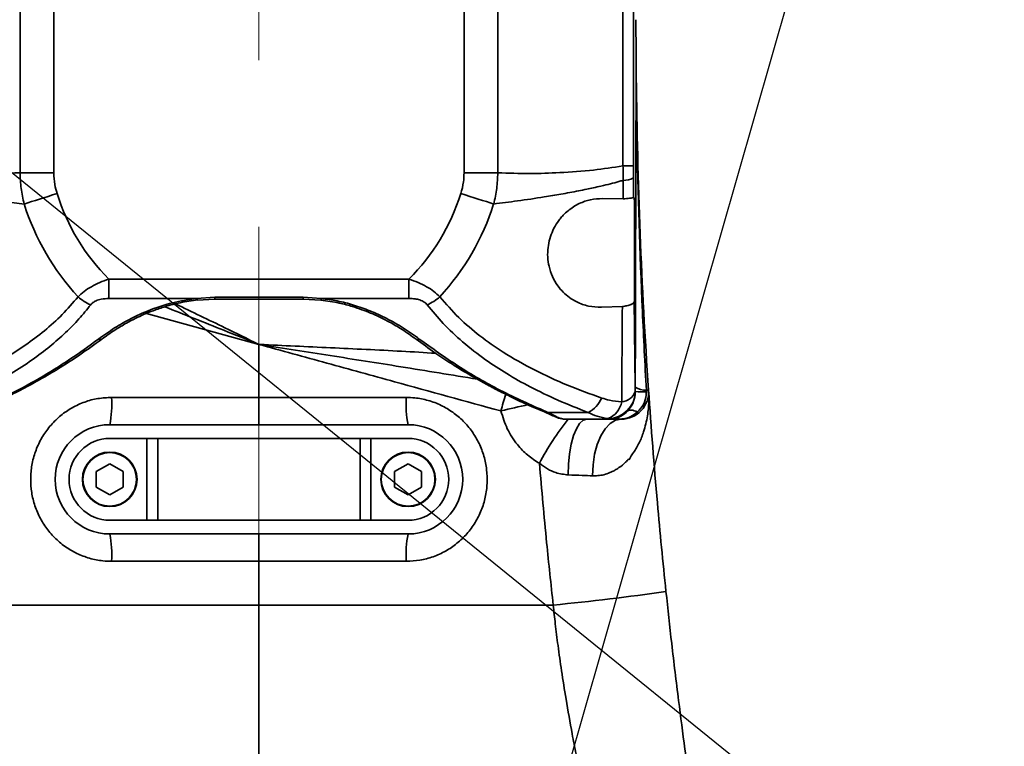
# Model space of a CAD drawing. Header units: millimetres. Extents: x 7702 to 16913, y -3294 to 4428.
# Tile 43 of 88: x 10463 to 10643, y 2278 to 2411. Entities that reach past the tile are written whole.
import ezdxf

# ---------------------------------------------------------------- set-up
doc = ezdxf.new("R2010")
doc.units = ezdxf.units.MM
doc.header["$LTSCALE"] = 6
doc.header["$PDSIZE"] = -1
doc.linetypes.add('CENTERX2', pattern=[20.32, 12.7, -2.54, 2.54, -2.54])
doc.layers.add('中心线', color=4, linetype='CENTERX2', lineweight=20)
doc.layers.add('虚拟位置', color=2, linetype='Continuous')
doc.dimstyles.new('ISO-25', dxfattribs={"dimtxt": 40, "dimasz": 30, "dimexe": 10, "dimexo": 0.625, "dimtad": 1, "dimtoh": 1, "dimdec": 1, "dimtxsty": 'Standard', "dimcen": 2.5, "dimclrd": 1, "dimclre": 1, "dimclrt": 4, "dimadec": 0, "dimazin": 0, "dimtfac": 1, "dimtdec": 1, "dimtmove": 0, "dimatfit": 3, "dimfxl": 1, "dimarcsym": 0})

# ---------------------------------------------------------------- blocks, each defined once
blk = doc.blocks.new('*D19')
at = {"layer": 'Defpoints', "color": 0, "linetype": 'ByBlock', "transparency": 16777216}
for p in [(10507.09, 2890.52), (10071.17, 2699.2), (10417.95, 2508.34), (10507.09, 2076.65), (10507.09, 1976.65)]:
    blk.add_point(p, dxfattribs=at)
at = {"layer": '中心线', "color": 1, "linetype": 'ByBlock', "lineweight": -2, "transparency": 16777216}
blk.add_arc((10507.09, 2076.65), 440.8, 93.9002, 121.0998, dxfattribs=at)
at = {"layer": '中心线', "color": 1, "linetype": 'ByBlock', "transparency": 16777216}
for points in [[(10476.94, 2521.43), (10477.28, 2511.43), (10507.09, 2517.45)], [(10282.13, 2449.9), (10276.68, 2458.28), (10254.26, 2437.73)]]:
    blk.add_solid(points, dxfattribs=at)
at = {"layer": '中心线', "color": 4, "linetype": 'ByBlock', "transparency": 16777216, "insert": (10368.34, 2516.72), "char_height": 40, "attachment_point": 5, "rotation": 17.5}
blk.add_mtext('{\\C3;35°}', dxfattribs=at)
blk = doc.blocks.new('*D20')
at = {"layer": 'Defpoints', "color": 0, "linetype": 'ByBlock', "transparency": 16777216}
for p in [(10507.09, 2890.52), (10860.79, 2339.97), (11255.54, 2208.62), (10507.09, 2076.65), (10507.09, 1976.65)]:
    blk.add_point(p, dxfattribs=at)
at = {"layer": '中心线', "color": 1, "linetype": 'ByBlock', "lineweight": -2, "transparency": 16777216}
blk.add_arc((10507.09, 2076.65), 440.95, 13.8989, 86.1011, dxfattribs=at)
at = {"layer": '中心线', "color": 1, "linetype": 'ByBlock', "transparency": 16777216}
for points in [[(10536.9, 2511.58), (10537.24, 2521.58), (10507.09, 2517.6)], [(10940.02, 2183.6), (10930.24, 2181.53), (10941.34, 2153.22)]]:
    blk.add_solid(points, dxfattribs=at)
at = {"layer": '中心线', "color": 4, "linetype": 'ByBlock', "transparency": 16777216, "insert": (10803.79, 2430.24), "char_height": 40, "attachment_point": 5, "rotation": 320}
blk.add_mtext('{\\C3;80°}', dxfattribs=at)
blk = doc.blocks.new('*D24')
at = {"layer": 'Defpoints', "color": 0, "linetype": 'ByBlock', "transparency": 16777216}
for p in [(10507.09, 2890.52), (10716.59, 2807.2), (10619.11, 2671.33), (10507.09, 2076.65), (10507.09, 1976.65)]:
    blk.add_point(p, dxfattribs=at)
at = {"layer": '中心线', "color": 1, "linetype": 'ByBlock', "lineweight": -2, "transparency": 16777216}
blk.add_arc((10507.09, 2076.65), 605.14, 76.83925, 87.15925, dxfattribs=at)
at = {"layer": '中心线', "color": 1, "linetype": 'ByBlock', "transparency": 16777216}
for points in [[(10536.96, 2676.05), (10537.21, 2686.04), (10507.09, 2681.79)], [(10646.13, 2670.73), (10643.61, 2661.05), (10673.91, 2658.34)]]:
    blk.add_solid(points, dxfattribs=at)
at = {"layer": '中心线', "color": 4, "linetype": 'ByBlock', "transparency": 16777216, "insert": (10594.19, 2696.32), "char_height": 40, "attachment_point": 5, "rotation": 351.9993}
blk.add_mtext('{\\C3;16°}', dxfattribs=at)
blk = doc.blocks.new('*D25')
at = {"layer": 'Defpoints', "color": 0, "transparency": 16777216}
for p in [(10757.15, 2948.88), (10071.17, 2699.2), (10071.17, 2699.2), (10213.51, 2649.26), (10638.49, 2239.8)]:
    blk.add_point(p, dxfattribs=at)
at = {"layer": '中心线', "color": 1, "lineweight": -2, "transparency": 16777216}
blk.add_arc((10071.17, 2699.2), 150.84, 332.4139, 8.5861, dxfattribs=at)
at = {"layer": '中心线', "color": 1, "transparency": 16777216}
for points in [[(10215.48, 2720.49), (10225.17, 2722.96), (10212.92, 2750.79)], [(10209.05, 2626.61), (10200.69, 2632.09), (10188.4, 2604.27)]]:
    blk.add_solid(points, dxfattribs=at)
at = {"layer": '中心线', "color": 4, "transparency": 16777216, "insert": (10199.61, 2677.71), "char_height": 40, "attachment_point": 5, "rotation": 80.5}
blk.add_mtext('{\\C3;59°}', dxfattribs=at)
blk = doc.blocks.new('*D26')
at = {"layer": 'Defpoints', "color": 0, "transparency": 16777216}
for p in [(10716.59, 2807.2), (10716.59, 2807.2), (10667.52, 2546.67), (10507.09, 2076.65), (10716.58, 2077.2)]:
    blk.add_point(p, dxfattribs=at)
at = {"layer": '中心线', "color": 1, "lineweight": -2, "transparency": 16777216}
for start, end in [(241.0247, 247.5116), (253.9985, 269.9985), (276.4854, 282.9724)]:
    blk.add_arc((10716.59, 2807.2), 265.12, start, end, dxfattribs=at)
at = {"layer": '中心线', "color": 1, "transparency": 16777216}
for points in [[(10616.84, 2566.97), (10613.54, 2557.52), (10643.51, 2552.36)], [(10746.82, 2538.79), (10746.26, 2548.77), (10716.59, 2542.08)]]:
    blk.add_solid(points, dxfattribs=at)
at = {"layer": '中心线', "color": 4, "transparency": 16777216, "insert": (10682.56, 2565.09), "char_height": 40, "attachment_point": 5, "rotation": 351.9985}
blk.add_mtext('{\\C3;16°}', dxfattribs=at)

msp = doc.modelspace()

# ---------------------------------------------------------------- linework, layer by layer
at = {"color": 7, "linetype": 'Continuous', "lineweight": 35, "ltscale": 2}
for p, q in [((10463.37, 2464.55), (10463.37, 2382.74)), ((10469.55, 2464.55), (10469.55, 2382.74)), ((10544.63, 2382.74), (10544.63, 2464.55)), ((10550.81, 2382.74), (10550.81, 2464.55)), ((10573.71, 2463.29), (10573.71, 2384)), ((10575.62, 2463.29), (10575.62, 2384)), ((10575.62, 2384), (10573.71, 2384)), ((10469.55, 2382.74), (10463.37, 2382.74)), ((10544.63, 2382.74), (10550.81, 2382.74)), ((10569.95, 2378.04), (10573.73, 2377.98)), ((10575.63, 2378.29), (10575.76, 2378.16)), ((10575.83, 2374.66), (10575.83, 2359.2)), ((10534.55, 2363.3), (10479.63, 2363.3)), ((10479.63, 2359.75), (10479.63, 2363.3)), ((10534.55, 2359.75), (10534.55, 2363.3)), ((10495.68, 2359.75), (10479.63, 2359.75)), ((10495.68, 2359.75), (10499, 2359.99)), ((10495.78, 2359.47), (10499, 2359.65)), ((10499, 2359.99), (10515.18, 2359.99)), ((10499, 2359.65), (10515.18, 2359.65)), ((10515.16, 2359.65), (10518.4, 2359.47)), ((10515.18, 2359.99), (10518.5, 2359.75)), ((10534.55, 2359.75), (10518.5, 2359.75)), ((10575.83, 2359.2), (10575.77, 2359.14)), ((10573.6, 2358.27), (10569.77, 2358.15)), ((10507.09, 2351.34), (10507.09, 2341.65)), ((10575.96, 2342.71), (10575.96, 2343.5)), ((10577.99, 2342.96), (10577.99, 2342.67)), ((10507.09, 2336.65), (10507.09, 2341.65)), ((10559.22, 2339.04), (10559.59, 2338.88)), ((10559.98, 2338.88), (10567.35, 2338.88)), ((10562.85, 2337.65), (10570.99, 2337.65)), ((10562.85, 2337.65), (10563.04, 2337.65)), ((10563.04, 2337.65), (10563.09, 2337.65)), ((10563.09, 2337.65), (10563.7, 2337.65)), ((10570.99, 2337.66), (10570.99, 2337.65)), ((10570.99, 2337.65), (10571.09, 2337.65)), ((10571.09, 2337.65), (10571.14, 2337.65)), ((10573.4, 2337.65), (10571.14, 2337.65)), ((10573.4, 2337.68), (10573.4, 2337.65)), ((10534.39, 2336.65), (10479.79, 2336.65)), ((10486.59, 2334.15), (10479.84, 2334.15)), ((10486.59, 2319.15), (10486.59, 2334.15)), ((10486.59, 2334.15), (10488.59, 2334.15)), ((10488.59, 2319.15), (10488.59, 2334.15)), ((10525.59, 2334.15), (10488.59, 2334.15)), ((10525.59, 2319.15), (10525.59, 2334.15)), ((10525.59, 2334.15), (10527.59, 2334.15)), ((10527.59, 2334.15), (10527.59, 2319.15)), ((10534.34, 2334.15), (10527.59, 2334.15)), ((10479.79, 2329.51), (10477.31, 2328.08)), ((10477.31, 2328.08), (10477.31, 2325.22)), ((10482.27, 2328.08), (10479.79, 2329.51)), ((10482.27, 2325.22), (10482.27, 2328.08)), ((10534.39, 2329.51), (10531.91, 2328.08)), ((10531.91, 2328.08), (10531.91, 2325.22)), ((10536.87, 2328.08), (10534.39, 2329.51)), ((10536.87, 2325.22), (10536.87, 2328.08)), ((10477.31, 2325.22), (10479.79, 2323.79)), ((10479.79, 2323.79), (10482.27, 2325.22)), ((10531.91, 2325.22), (10534.39, 2323.79)), ((10534.39, 2323.79), (10536.87, 2325.22)), ((10486.59, 2319.15), (10479.84, 2319.15)), ((10488.59, 2319.15), (10486.59, 2319.15)), ((10525.59, 2319.15), (10488.59, 2319.15)), ((10527.59, 2319.15), (10525.59, 2319.15)), ((10534.34, 2319.15), (10527.59, 2319.15)), ((10479.79, 2316.65), (10534.39, 2316.65)), ((10507.09, 2311.65), (10507.09, 2316.65)), ((10507.09, 2311.65), (10507.09, 2303.65))]:
    msp.add_line(p, q, dxfattribs=at)
at = {"color": 8, "linetype": 'Continuous', "lineweight": 35, "ltscale": 2}
for p, q in [((10499, 2359.99), (10499, 2359.65)), ((10515.18, 2359.99), (10515.18, 2359.65)), ((10486.49, 2357.01), (10507.09, 2351.34)), ((10570.96, 2337.77), (10570.99, 2337.66))]:
    msp.add_line(p, q, dxfattribs=at)
at = {"color": 7, "linetype": 'Continuous', "lineweight": 35, "ltscale": 2, "flags": 128}
for points in [[(10470.14, 2378.95), (10469.33, 2378.69), (10468.52, 2378.43), (10467.73, 2378.18), (10466.95, 2377.94), (10466.2, 2377.7), (10465.47, 2377.47), (10464.78, 2377.25), (10464.13, 2377.04)], [(10544.04, 2378.95), (10544.85, 2378.69), (10545.66, 2378.43), (10546.45, 2378.18), (10547.23, 2377.94), (10547.98, 2377.7), (10548.71, 2377.47), (10549.4, 2377.25), (10550.05, 2377.04)], [(10577.99, 2342.96), (10578.08, 2342.97), (10578.16, 2342.97), (10578.23, 2342.98), (10578.29, 2342.98), (10578.33, 2342.98), (10578.36, 2342.98), (10578.38, 2342.99), (10578.39, 2342.99)], [(10563.69, 2327.46), (10563.74, 2329.44), (10563.93, 2331.34), (10564.24, 2333.11), (10564.66, 2334.65), (10565.18, 2335.92), (10565.77, 2336.87), (10566.42, 2337.45), (10567.09, 2337.65)], [(10568.16, 2327.3), (10568.23, 2329.3), (10568.5, 2331.23), (10568.98, 2333.02), (10569.63, 2334.59), (10570.43, 2335.89), (10571.35, 2336.85), (10572.36, 2337.45), (10573.4, 2337.65)], [(10570.99, 2337.65), (10571.74, 2337.72), (10571.88, 2337.73)], [(10571.74, 2337.7), (10571.49, 2337.67), (10570.99, 2337.65)]]:
    msp.add_lwpolyline(points, dxfattribs=at)
at = {"color": 7, "linetype": 'Continuous', "lineweight": 35, "ltscale": 2}
for centre, radius in [((10479.79, 2326.65), 5), ((10534.39, 2326.65), 5), ((10479.79, 2326.65), 4.9), ((10534.39, 2326.65), 4.9)]:
    msp.add_circle(centre, radius, dxfattribs=at)
for centre, radius, start, end in [((11576.09, 2410.77), 1000, 180, 180.57963), ((11576.09, 2410.77), 1000, 180.60833, 183.88679), ((10573.93, 2384.83), 3.47, 266.9505, 299.1557), ((10507.09, 2390.65), 38.76, 197.5738, 224.8837), ((10507.09, 2390.65), 38.76, 315.1163, 342.4262), ((10507.09, 2390.65), 45.06, 197.5738, 222.7435), ((10507.09, 2390.65), 45.06, 317.2565, 342.4262), ((10479.15, 2365.66), 7.61, 227.3529, 248.0951), ((10535.03, 2365.66), 7.61, 291.9048, 312.6471), ((10478.05, 2352.78), 0.553, 235.5461, 301.374), ((10570.96, 2342.77), 5, 269.9989, 359.5469), ((10573.4, 2342.65), 5, 270, 3.8868), ((10573.25, 2343.71), 2.88, 274.6222, 340.1493), ((10577.89, 2346.66), 3.71, 238.6032, 271.5059), ((10577.83, 2388.42), 45.75, 267.6632, 270.2122), ((10461.53, 2340.4), 18.64, 348.3795, 3.8253), ((10552.65, 2340.4), 18.64, 176.1747, 191.6206), ((10564.75, 2343.81), 5.57, 297.7897, 335.8279), ((10569.54, 2341.51), 3.99, 290.7517, 350.3783), ((10603.65, 2305.75), 51.13, 141.3985, 152.2198), ((10572.54, 2333.13), 4.62, 79.2859, 98.4913), ((10479.79, 2326.65), 10, 90, 270), ((10534.39, 2326.65), 10, 270, 90), ((10479.84, 2326.65), 7.5, 90, 180), ((10534.34, 2326.65), 7.5, 0, 90), ((10479.79, 2326.65), 5, 90, 270), ((10479.79, 2326.65), 5, 0, 90), ((10534.39, 2326.65), 5, 90, 270), ((10534.39, 2326.65), 5, 0, 90), ((10479.84, 2326.65), 7.5, 180, 270), ((10534.34, 2326.65), 7.5, 270, 0), ((10461.37, 2312.89), 18.8, 356.2041, 11.5237), ((10552.81, 2312.89), 18.8, 168.4758, 183.7962), ((10522.12, 2712.77), 410.96, 275.4212, 278.3195)]:
    msp.add_arc(centre, radius, start, end, dxfattribs=at)
at = {"color": 8, "linetype": 'Continuous', "lineweight": 35, "ltscale": 2}
for centre, radius, start, end in [((10496.11, 2359.75), 0.432, 179.7491, 221.0532), ((10518.07, 2359.75), 0.432, 318.9493, 0.2431), ((10536.13, 2352.78), 0.553, 238.6408, 304.4507), ((10637.82, 2316.3), 89.41, 163.1427, 165.189), ((10638.25, 1979.9), 369.62, 102.7987, 103.5927), ((10559.39, 2339.51), 0.499, 249.4556, 293.7563), ((10559.78, 2339.39), 0.545, 248.643, 291.3742), ((10570.99, 2342.65), 5, 278.5991, 316.3824)]:
    msp.add_arc(centre, radius, start, end, dxfattribs=at)
at = {"color": 7, "linetype": 'Continuous', "lineweight": 35, "ltscale": 2}
for points, knots in [([(10575.96, 2343.5), (10575.98, 2351.46), (10576.01, 2364.28), (10576.06, 2381.93), (10576.09, 2392.14), (10576.12, 2397.78), (10576.12, 2398.82), (10576.13, 2399.47), (10576.13, 2399.89), (10576.13, 2400.18), (10576.13, 2400.38), (10576.14, 2400.51), (10576.14, 2400.6), (10576.14, 2400.64), (10576.14, 2400.66), (10576.14, 2400.66), (10576.14, 2400.66)], [0, 0, 0, 0, 0.415937, 0.669433, 0.922856, 0.95015, 0.966725, 0.977558, 0.984794, 0.989681, 0.993016, 0.996006, 0.997737, 0.998808, 0.999605, 1, 1, 1, 1]), ([(10576.14, 2400.66), (10576.14, 2400.61), (10576.14, 2400.51), (10576.14, 2400.36), (10576.15, 2400.24), (10576.15, 2400.17), (10576.15, 2400.15)], [0, 0, 0, 0, 0.280965, 0.611554, 0.890301, 1, 1, 1, 1]), ([(10576.15, 2400.15), (10576.15, 2400.22), (10576.15, 2400.33), (10576.14, 2400.45), (10576.14, 2400.51), (10576.14, 2400.54), (10576.14, 2400.55), (10576.14, 2400.55), (10576.14, 2400.55), (10576.14, 2400.55), (10576.14, 2400.55), (10576.14, 2400.55), (10576.14, 2400.54), (10576.14, 2400.48), (10576.14, 2400.26), (10576.15, 2399.38), (10576.18, 2395.84), (10576.38, 2381.67), (10576.92, 2363.36), (10577.74, 2347.77), (10577.99, 2342.96)], [0, 0, 0, 0, 0.003631, 0.005447, 0.006355, 0.00681, 0.006925, 0.006951, 0.006974, 0.006997, 0.007021, 0.007062, 0.007182, 0.007733, 0.009918, 0.01864, 0.053512, 0.192988, 0.750931, 1, 1, 1, 1]), ([(10463.37, 2382.74), (10460.9, 2382.68), (10456.2, 2382.56), (10449.95, 2382.86), (10444.79, 2383.33), (10441.86, 2383.79), (10440.47, 2384)], [0, 0, 0, 0, 0.322474, 0.614613, 0.817456, 1, 1, 1, 1]), ([(10573.71, 2384), (10571.92, 2383.73), (10568.07, 2383.15), (10562.38, 2382.75), (10556.54, 2382.57), (10552.76, 2382.68), (10550.81, 2382.74)], [0, 0, 0, 0, 0.235853, 0.50627, 0.74475, 1, 1, 1, 1]), ([(10573.71, 2384), (10573.72, 2383.51), (10573.73, 2382.63), (10573.74, 2381.75), (10573.75, 2381.37)], [0, 0, 0, 0, 0.561714, 1, 1, 1, 1]), ([(10575.62, 2384), (10575.62, 2383.59), (10575.62, 2382.85), (10575.62, 2382.12), (10575.62, 2381.8)], [0, 0, 0, 0, 0.5619968, 1, 1, 1, 1]), ([(10463.37, 2382.74), (10463.41, 2381.79), (10463.48, 2379.87), (10463.91, 2377.99), (10464.13, 2377.04)], [0, 0, 0, 0, 0.493091, 1, 1, 1, 1]), ([(10469.55, 2382.74), (10469.58, 2382.03), (10469.64, 2380.74), (10469.99, 2379.5), (10470.14, 2378.95)], [0, 0, 0, 0, 0.554351, 1, 1, 1, 1]), ([(10544.04, 2378.95), (10544.23, 2379.65), (10544.57, 2380.89), (10544.61, 2382.18), (10544.63, 2382.74)], [0, 0, 0, 0, 0.565679, 1, 1, 1, 1]), ([(10550.05, 2377.04), (10550.27, 2377.99), (10550.7, 2379.87), (10550.77, 2381.79), (10550.81, 2382.74)], [0, 0, 0, 0, 0.506909, 1, 1, 1, 1]), ([(10464.13, 2377.04), (10462.91, 2377.2), (10460.34, 2377.53), (10456.27, 2378.1), (10452.89, 2378.64), (10450.29, 2379.11), (10448.6, 2379.44), (10446.97, 2379.77), (10445.27, 2380.14), (10443.47, 2380.56), (10441.81, 2380.98), (10440.77, 2381.27), (10440.44, 2381.37)], [0, 0, 0, 0, 0.152446, 0.321411, 0.510864, 0.578961, 0.650638, 0.725912, 0.786861, 0.866412, 0.956769, 1, 1, 1, 1]), ([(10573.75, 2381.37), (10573.48, 2381.29), (10572.71, 2381.08), (10571.36, 2380.72), (10569.8, 2380.34), (10568.34, 2380.01), (10566.98, 2379.72), (10565, 2379.32), (10562.42, 2378.84), (10558.69, 2378.22), (10554.6, 2377.62), (10551.5, 2377.23), (10550.05, 2377.04)], [0, 0, 0, 0, 0.034482, 0.098341, 0.174442, 0.234099, 0.284989, 0.347519, 0.48541, 0.612958, 0.818575, 1, 1, 1, 1]), ([(10573.75, 2381.37), (10573.74, 2380.73), (10573.74, 2379.6), (10573.73, 2378.47), (10573.73, 2377.98)], [0, 0, 0, 0, 0.561162, 1, 1, 1, 1]), ([(10575.62, 2381.8), (10575.62, 2381.15), (10575.63, 2379.97), (10575.63, 2378.81), (10575.63, 2378.29)], [0, 0, 0, 0, 0.557921, 1, 1, 1, 1]), ([(10569.77, 2358.15), (10568.98, 2358.18), (10567.39, 2358.25), (10565.45, 2358.97), (10563.91, 2359.88), (10562.74, 2360.88), (10561.66, 2362.15), (10560.75, 2363.7), (10560.15, 2365.5), (10559.89, 2367.3), (10559.95, 2369.02), (10560.27, 2370.68), (10560.86, 2372.25), (10561.54, 2373.47), (10562.21, 2374.36), (10562.85, 2375.09), (10563.65, 2375.84), (10564.65, 2376.56), (10566.01, 2377.3), (10567.8, 2377.94), (10569.21, 2378), (10569.95, 2378.04)], [0, 0, 0, 0, 0.081144, 0.161604, 0.217458, 0.270984, 0.323094, 0.388852, 0.450711, 0.502371, 0.551816, 0.597383, 0.642565, 0.689199, 0.712937, 0.737386, 0.774044, 0.811767, 0.851304, 0.923353, 1, 1, 1, 1]), ([(10573.73, 2377.98), (10574.16, 2378.01), (10574.88, 2378.06), (10575.49, 2378.18), (10575.58, 2378.25), (10575.63, 2378.29)], [0, 0, 0, 0, 0.404699, 0.682399, 1, 1, 1, 1]), ([(10575.76, 2378.16), (10575.77, 2378.15), (10575.78, 2378.12), (10575.79, 2377.87), (10575.81, 2377.26), (10575.83, 2376.11), (10575.83, 2375.17), (10575.83, 2374.66)], [0, 0, 0, 0, 0.093896, 0.188861, 0.400477, 0.679272, 1, 1, 1, 1]), ([(10479.63, 2363.3), (10479.07, 2363.1), (10477.95, 2362.7), (10476.4, 2361.93), (10475.02, 2361.05), (10474.34, 2360.39), (10474, 2360.06)], [0, 0, 0, 0, 0.25389, 0.502865, 0.750124, 1, 1, 1, 1]), ([(10540.19, 2360.06), (10539.84, 2360.39), (10539.16, 2361.05), (10537.78, 2361.93), (10536.23, 2362.7), (10535.12, 2363.1), (10534.55, 2363.3)], [0, 0, 0, 0, 0.249913, 0.497184, 0.746146, 1, 1, 1, 1]), ([(10474, 2360.06), (10473.05, 2358.95), (10471.14, 2356.73), (10467.87, 2353.81), (10464.36, 2351.17), (10460.64, 2348.8), (10456.75, 2346.66), (10452.72, 2344.75), (10448.59, 2343.02), (10445.76, 2342.03), (10444.35, 2341.53)], [0, 0, 0, 0, 0.124565, 0.249237, 0.374057, 0.499023, 0.624123, 0.749331, 0.874631, 1, 1, 1, 1]), ([(10479.63, 2359.75), (10479.16, 2359.73), (10478.34, 2359.7), (10477.35, 2359.4), (10476.7, 2359.02), (10476.44, 2358.74), (10476.31, 2358.6)], [0, 0, 0, 0, 0.3586435, 0.6309777, 0.8181335, 1, 1, 1, 1]), ([(10477.74, 2352.33), (10478.69, 2353.01), (10480.52, 2354.33), (10483.59, 2356.07), (10487.1, 2357.69), (10491.1, 2359.06), (10494.2, 2359.53), (10495.68, 2359.75)], [0, 0, 0, 0, 0.200908, 0.386263, 0.559957, 0.791214, 1, 1, 1, 1]), ([(10478.34, 2352.31), (10479.12, 2352.87), (10480.53, 2353.89), (10482.66, 2355.15), (10484.43, 2356.08), (10486.06, 2356.85), (10487.85, 2357.58), (10490.07, 2358.34), (10492.79, 2359.06), (10494.82, 2359.33), (10495.91, 2359.48)], [0, 0, 0, 0, 0.1695702, 0.3063833, 0.4105027, 0.4921695, 0.5898455, 0.7071294, 0.8438767, 1, 1, 1, 1]), ([(10518.4, 2359.47), (10519.54, 2359.31), (10521.54, 2359.03), (10524.03, 2358.35), (10525.93, 2357.72), (10527.56, 2357.09), (10529.25, 2356.33), (10531.19, 2355.34), (10533.5, 2353.99), (10535.01, 2352.91), (10535.84, 2352.31)], [0, 0, 0, 0, 0.165654, 0.290122, 0.380049, 0.467623, 0.557277, 0.669565, 0.817129, 1, 1, 1, 1]), ([(10518.5, 2359.75), (10519.48, 2359.62), (10521.5, 2359.34), (10524.48, 2358.57), (10527.53, 2357.49), (10530.6, 2356.07), (10533.66, 2354.33), (10535.5, 2353.01), (10536.44, 2352.33)], [0, 0, 0, 0, 0.138006, 0.284754, 0.440342, 0.613463, 0.79998, 1, 1, 1, 1]), ([(10537.87, 2358.6), (10537.7, 2358.78), (10537.36, 2359.14), (10536.56, 2359.5), (10535.61, 2359.72), (10534.93, 2359.74), (10534.55, 2359.75)], [0, 0, 0, 0, 0.231947, 0.477988, 0.709222, 1, 1, 1, 1]), ([(10569.83, 2341.53), (10567.73, 2342.28), (10563.52, 2343.8), (10557.47, 2346.6), (10552.11, 2349.62), (10547.49, 2352.85), (10543.56, 2356.17), (10541.31, 2358.77), (10540.19, 2360.06)], [0, 0, 0, 0, 0.187208, 0.374222, 0.56098, 0.707517, 0.853842, 1, 1, 1, 1]), ([(10575.77, 2359.14), (10575.7, 2359.01), (10575.61, 2358.85), (10575.29, 2358.7), (10575.2, 2358.66), (10575.17, 2358.65), (10575.16, 2358.65), (10575.16, 2358.65), (10574.96, 2358.58), (10574.51, 2358.42), (10573.89, 2358.32), (10573.6, 2358.27)], [0, 0, 0, 0, 0.370239, 0.467245, 0.492297, 0.498933, 0.500773, 0.501324, 0.501627, 0.766415, 1, 1, 1, 1]), ([(10575.77, 2359.14), (10575.78, 2357.74), (10575.81, 2354.83), (10575.87, 2349.33), (10575.92, 2345.3), (10575.95, 2342.73)], [0, 0, 0, 0, 0.250002, 0.522469, 1, 1, 1, 1]), ([(10476.31, 2358.6), (10475.6, 2357.72), (10474.16, 2355.95), (10471.65, 2353.41), (10468.81, 2350.91), (10465.48, 2348.38), (10461.69, 2345.9), (10457.29, 2343.43), (10452.32, 2341.03), (10448.7, 2339.62), (10446.83, 2338.88)], [0, 0, 0, 0, 0.0942348, 0.1910653, 0.2990905, 0.4122635, 0.5413172, 0.678369, 0.8335212, 1, 1, 1, 1]), ([(10567.35, 2338.88), (10565.48, 2339.62), (10561.85, 2341.03), (10556.89, 2343.44), (10552.49, 2345.91), (10548.33, 2348.62), (10544.43, 2351.66), (10540.84, 2355.01), (10538.83, 2357.43), (10537.87, 2358.6)], [0, 0, 0, 0, 0.166715, 0.322104, 0.458971, 0.587816, 0.737354, 0.873637, 1, 1, 1, 1]), ([(10573.6, 2358.27), (10573.58, 2355.39), (10573.53, 2349.48), (10573.5, 2343.77), (10573.48, 2340.84)], [0, 0, 0, 0, 0.485716, 1, 1, 1, 1]), ([(10454.59, 2339.06), (10456.73, 2339.99), (10460.87, 2341.81), (10466.84, 2345.04), (10472.45, 2348.47), (10476, 2351.06), (10477.74, 2352.33)], [0, 0, 0, 0, 0.26733, 0.519572, 0.765648, 1, 1, 1, 1]), ([(10454.97, 2339.04), (10455.85, 2339.42), (10457.46, 2340.1), (10459.6, 2341.08), (10461.38, 2341.93), (10463.15, 2342.82), (10465.23, 2343.91), (10467.83, 2345.36), (10470.92, 2347.21), (10474.5, 2349.52), (10477, 2351.34), (10478.33, 2352.31)], [0, 0, 0, 0, 0.109628, 0.198854, 0.267673, 0.332865, 0.42148, 0.53167, 0.664814, 0.820924, 1, 1, 1, 1]), ([(10535.85, 2352.31), (10536.99, 2351.47), (10539.1, 2349.93), (10542.03, 2348), (10544.4, 2346.52), (10546.37, 2345.36), (10548.28, 2344.28), (10550.39, 2343.15), (10552.9, 2341.88), (10555.85, 2340.47), (10558.02, 2339.55), (10559.21, 2339.04)], [0, 0, 0, 0, 0.153944, 0.282236, 0.384877, 0.462773, 0.535503, 0.630363, 0.730824, 0.852456, 1, 1, 1, 1]), ([(10536.44, 2352.33), (10538.78, 2350.65), (10543.59, 2347.2), (10551.33, 2342.75), (10556.78, 2340.31), (10559.59, 2339.06)], [0, 0, 0, 0, 0.315092, 0.64694, 1, 1, 1, 1]), ([(10507.09, 2351.34), (10511.23, 2350.21), (10519.52, 2347.93), (10534.3, 2343.86), (10544.9, 2340.94), (10551.38, 2339.16)], [0, 0, 0, 0, 0.279997, 0.559999, 1, 1, 1, 1]), ([(10574.61, 2339.2), (10574.94, 2339.63), (10575.6, 2340.49), (10575.93, 2341.78), (10575.95, 2342.53), (10575.96, 2342.71)], [0, 0, 0, 0, 0.431944, 0.861066, 1, 1, 1, 1]), ([(10575.95, 2342.73), (10575.96, 2342.73), (10575.96, 2342.72), (10575.96, 2342.71), (10575.96, 2342.71)], [0, 0, 0, 0, 0.560109, 1, 1, 1, 1]), ([(10577.99, 2342.67), (10577.99, 2342.47), (10577.96, 2341.68), (10577.56, 2340.31), (10576.78, 2339.42), (10576.39, 2338.99)], [0, 0, 0, 0, 0.142258, 0.577428, 1, 1, 1, 1]), ([(10578.39, 2342.99), (10578.89, 2336.1), (10579.79, 2323.8), (10581.03, 2311.53), (10581.58, 2306.13)], [0, 0, 0, 0, 0.560189, 1, 1, 1, 1]), ([(10480.13, 2311.65), (10479.6, 2311.66), (10478.24, 2311.71), (10476.08, 2312.15), (10473.73, 2313.04), (10471.57, 2314.32), (10469.65, 2315.94), (10468.03, 2317.87), (10466.75, 2320.03), (10465.85, 2322.39), (10465.35, 2324.86), (10465.27, 2327.39), (10465.6, 2329.9), (10466.35, 2332.33), (10467.49, 2334.6), (10468.99, 2336.64), (10470.81, 2338.4), (10472.9, 2339.82), (10475.19, 2340.86), (10477.62, 2341.52), (10479.3, 2341.6), (10480.13, 2341.65)], [0, 0, 0, 0, 0.033652, 0.087226, 0.140801, 0.194331, 0.247863, 0.301358, 0.354854, 0.408438, 0.462021, 0.515819, 0.569618, 0.623596, 0.677572, 0.731514, 0.785453, 0.839161, 0.892867, 0.946435, 1, 1, 1, 1]), ([(10480.13, 2341.65), (10483.46, 2341.65), (10492.44, 2341.65), (10501.43, 2341.65), (10507.09, 2341.65)], [0, 0, 0, 0, 0.3706913, 1, 1, 1, 1]), ([(10507.09, 2341.65), (10510.42, 2341.65), (10519.42, 2341.65), (10528.4, 2341.65), (10534.05, 2341.65)], [0, 0, 0, 0, 0.370692, 1, 1, 1, 1]), ([(10534.05, 2341.65), (10534.57, 2341.63), (10535.93, 2341.59), (10538.1, 2341.14), (10540.45, 2340.26), (10542.61, 2338.97), (10544.53, 2337.35), (10546.15, 2335.42), (10547.43, 2333.26), (10548.32, 2330.9), (10548.83, 2328.43), (10548.91, 2325.9), (10548.59, 2323.39), (10547.83, 2320.96), (10546.7, 2318.69), (10545.19, 2316.65), (10543.37, 2314.89), (10541.29, 2313.47), (10539, 2312.43), (10536.56, 2311.77), (10534.89, 2311.69), (10534.05, 2311.65)], [0, 0, 0, 0, 0.033665, 0.087238, 0.140811, 0.194341, 0.247872, 0.301372, 0.354872, 0.408466, 0.46206, 0.515868, 0.569674, 0.623649, 0.677623, 0.731551, 0.785477, 0.839175, 0.89287, 0.946436, 1, 1, 1, 1]), ([(10573.48, 2340.84), (10572.72, 2340.91), (10571.47, 2341.04), (10570.3, 2341.39), (10569.83, 2341.53)], [0, 0, 0, 0, 0.602725, 1, 1, 1, 1]), ([(10551.38, 2339.16), (10551.72, 2338.05), (10552.39, 2335.84), (10554.17, 2333.15), (10556.19, 2331.03), (10557.68, 2330.06), (10558.42, 2329.58)], [0, 0, 0, 0, 0.283287, 0.564091, 0.782885, 1, 1, 1, 1]), ([(10559.59, 2339.06), (10559.66, 2339.02), (10559.8, 2338.97), (10559.93, 2338.91), (10559.98, 2338.88)], [0, 0, 0, 0, 0.558758, 1, 1, 1, 1]), ([(10559.59, 2338.88), (10560.31, 2338.55), (10561.79, 2337.87), (10562.45, 2337.72), (10562.79, 2337.65)], [0, 0, 0, 0, 0.49289, 1, 1, 1, 1]), ([(10559.98, 2338.88), (10560.69, 2338.53), (10562.03, 2337.85), (10562.59, 2337.71), (10562.85, 2337.65)], [0, 0, 0, 0, 0.524736, 1, 1, 1, 1]), ([(10570.96, 2337.77), (10570.29, 2337.89), (10569.02, 2338.1), (10567.89, 2338.63), (10567.35, 2338.88)], [0, 0, 0, 0, 0.52936, 1, 1, 1, 1]), ([(10576.39, 2338.99), (10575.99, 2338.68), (10575.18, 2338.05), (10574.07, 2337.74), (10573.49, 2337.69), (10573.4, 2337.68)], [0, 0, 0, 0, 0.447081, 0.911584, 1, 1, 1, 1]), ([(10576.39, 2338.99), (10575.98, 2339.14), (10575.16, 2339.45), (10574.79, 2339.28), (10574.61, 2339.2)], [0, 0, 0, 0, 0.5, 1, 1, 1, 1]), ([(10563.7, 2337.65), (10563.96, 2337.65), (10564.49, 2337.65), (10565.41, 2337.65), (10566.28, 2337.65), (10566.88, 2337.65), (10567.08, 2337.65), (10567.09, 2337.65)], [0, 0, 0, 0, 0.246591, 0.501699, 0.835333, 0.995338, 1, 1, 1, 1]), ([(10567.09, 2337.65), (10568.18, 2337.65), (10570.36, 2337.65), (10572.39, 2337.65), (10573.4, 2337.65)], [0, 0, 0, 0, 0.500051, 1, 1, 1, 1]), ([(10573.4, 2337.68), (10572.66, 2337.66), (10571.9, 2337.65), (10571.15, 2337.65), (10571.14, 2337.65)], [0, 0, 0, 0, 0.989047, 1, 1, 1, 1]), ([(10558.42, 2329.58), (10558.91, 2329.22), (10559.84, 2328.53), (10561.62, 2327.72), (10562.92, 2327.56), (10563.69, 2327.46)], [0, 0, 0, 0, 0.309261, 0.588866, 1, 1, 1, 1]), ([(10558.42, 2329.58), (10558.84, 2324.73), (10559.6, 2316.08), (10560.53, 2307.45), (10560.94, 2303.65)], [0, 0, 0, 0, 0.560014, 1, 1, 1, 1]), ([(10563.69, 2327.46), (10564.55, 2327.43), (10566.1, 2327.37), (10567.53, 2327.32), (10568.16, 2327.3)], [0, 0, 0, 0, 0.5601686, 1, 1, 1, 1]), ([(10507.09, 2311.65), (10503.76, 2311.65), (10494.76, 2311.65), (10485.78, 2311.65), (10480.13, 2311.65)], [0, 0, 0, 0, 0.370657, 1, 1, 1, 1]), ([(10534.05, 2311.65), (10530.73, 2311.65), (10521.75, 2311.65), (10512.75, 2311.65), (10507.09, 2311.65)], [0, 0, 0, 0, 0.370658, 1, 1, 1, 1]), ([(10581.58, 2306.13), (10581.92, 2302.95), (10582.64, 2296.29), (10583.81, 2286.67), (10585.01, 2277.43), (10586.18, 2269), (10587.35, 2261.07), (10588.51, 2253.61), (10589.65, 2246.62), (10590.98, 2238.81), (10592.51, 2230.19), (10594.28, 2220.83), (10596.04, 2211.93), (10597.24, 2206.21), (10597.83, 2203.38)], [0, 0, 0, 0, 0.091833, 0.192382, 0.278152, 0.359554, 0.436552, 0.508439, 0.576602, 0.639913, 0.73659, 0.82904, 0.91545, 1, 1, 1, 1]), ([(10453.24, 2303.65), (10458.24, 2303.65), (10468.25, 2303.65), (10482.26, 2303.65), (10495.21, 2303.65), (10503.13, 2303.65), (10507.09, 2303.65)], [0, 0, 0, 0, 0.279997, 0.559994, 0.779997, 1, 1, 1, 1]), ([(10507.09, 2303.65), (10512.13, 2303.65), (10522.22, 2303.65), (10536.24, 2303.65), (10549.15, 2303.65), (10557.01, 2303.65), (10560.94, 2303.65)], [0, 0, 0, 0, 0.279997, 0.559994, 0.779997, 1, 1, 1, 1]), ([(10507.09, 2303.65), (10507.09, 2297.61), (10507.09, 2286.83), (10507.09, 2276.06), (10507.09, 2271.32)], [0, 0, 0, 0, 0.559994, 1, 1, 1, 1]), ([(10560.94, 2303.65), (10561.07, 2302.51), (10561.34, 2300.03), (10561.84, 2296.02), (10562.49, 2291.43), (10563.34, 2286.03), (10564.24, 2280.94), (10565.1, 2276.45), (10565.78, 2273.04), (10566.43, 2269.91), (10567.04, 2267.07), (10567.61, 2264.5), (10568.13, 2262.22), (10569, 2258.44), (10570.37, 2252.73), (10572.29, 2245.07), (10573.76, 2239.4), (10574.64, 2236.03), (10574.92, 2234.93), (10575.22, 2233.81), (10575.52, 2232.68), (10575.82, 2231.53), (10576.09, 2230.49), (10576.38, 2229.41), (10576.72, 2228.14), (10577.17, 2226.42), (10577.75, 2224.26), (10578.44, 2221.66), (10579.25, 2218.62), (10580.19, 2215.14), (10581.2, 2211.33), (10582.21, 2207.56), (10583.11, 2204.18), (10583.8, 2201.59), (10584.31, 2199.69), (10584.65, 2198.39), (10584.9, 2197.45), (10585.03, 2196.93), (10585.09, 2196.74)], [0, 0, 0, 0, 0.030937, 0.067329, 0.109169, 0.156445, 0.215066, 0.249051, 0.28048, 0.309354, 0.335678, 0.359455, 0.380689, 0.399382, 0.465017, 0.540478, 0.614982, 0.6253, 0.635746, 0.646322, 0.657028, 0.667863, 0.678827, 0.686631, 0.698672, 0.714949, 0.735459, 0.760198, 0.789162, 0.822346, 0.859746, 0.898163, 0.930556, 0.956932, 0.972768, 0.985225, 0.994302, 1, 1, 1, 1])]:
    msp.add_open_spline(points, degree=3, knots=knots, dxfattribs=at)
at = {"color": 8, "linetype": 'Continuous', "lineweight": 35, "ltscale": 2}
for points, knots in [([(10491.85, 2358.76), (10494.86, 2357.3), (10499.91, 2354.86), (10504.98, 2352.38), (10507.05, 2351.36), (10507.09, 2351.34)], [0, 0, 0, 0, 0.592331, 0.992395, 1, 1, 1, 1]), ([(10507.09, 2351.34), (10507.05, 2351.36), (10504.91, 2352.22), (10499.17, 2354.53), (10493.46, 2356.8), (10489.85, 2358.24)], [0, 0, 0, 0, 0.006995, 0.37319, 1, 1, 1, 1]), ([(10547.06, 2344.98), (10542.39, 2345.74), (10533.42, 2347.21), (10520.21, 2349.29), (10511.6, 2350.64), (10507.25, 2351.32), (10507.13, 2351.34), (10507.09, 2351.34)], [0, 0, 0, 0, 0.351259, 0.673919, 0.991016, 0.996778, 1, 1, 1, 1]), ([(10507.09, 2351.34), (10507.13, 2351.34), (10511.5, 2351.14), (10520.2, 2350.73), (10530.96, 2350.23), (10537.38, 2349.85), (10539.47, 2349.72)], [0, 0, 0, 0, 0.003973, 0.404918, 0.805858, 1, 1, 1, 1]), ([(10568.16, 2327.3), (10568.48, 2327.3), (10569.19, 2327.3), (10570.26, 2327.49), (10571.07, 2327.76), (10571.62, 2328), (10571.93, 2328.15), (10572.26, 2328.33), (10572.62, 2328.54), (10573.3, 2329), (10573.93, 2329.52), (10574.42, 2330.03), (10574.56, 2330.18), (10574.61, 2330.23), (10574.63, 2330.25), (10574.63, 2330.26), (10574.64, 2330.26), (10574.64, 2330.26), (10574.64, 2330.26), (10574.64, 2330.26), (10574.64, 2330.26), (10574.64, 2330.26), (10574.64, 2330.26), (10574.97, 2330.19), (10575.14, 2331.06), (10575.75, 2331.61), (10576.22, 2332.47), (10576.7, 2333.35), (10577.13, 2334.33), (10577.72, 2335.94), (10578.22, 2338.12), (10578.46, 2340.39), (10578.42, 2341.64), (10578.41, 2342.04)], [0, 0, 0, 0, 0.041566, 0.089732, 0.144588, 0.158755, 0.174877, 0.192958, 0.213004, 0.235023, 0.312254, 0.334209, 0.340992, 0.343567, 0.344421, 0.344743, 0.344874, 0.34493, 0.344954, 0.344965, 0.34497, 0.344972, 0.344974, 0.344975, 0.388736, 0.433891, 0.480447, 0.535239, 0.590251, 0.64545, 0.802744, 0.937585, 1, 1, 1, 1])]:
    msp.add_open_spline(points, degree=3, knots=knots, dxfattribs=at)
at = {"layer": '中心线', "ltscale": 2}
msp.add_line((10507.09, 1976.65), (10507.09, 2890.52), dxfattribs=at)
at = {"layer": '虚拟位置'}
msp.add_line((10507.09, 2076.65), (10716.59, 2807.2), dxfattribs=at)
at = {"layer": '虚拟位置', "ltscale": 2}
msp.add_line((10071.17, 2699.2), (10638.49, 2239.8), dxfattribs=at)

# ---------------------------------------------------------------- dimensions: what is measured, and where the dimension line sits
at = {"layer": '中心线'}
for base, line1, line2, picture, middle in [((10213.51, 2649.26), ((10071.17, 2699.2), (10638.49, 2239.8)), ((10071.17, 2699.2), (10757.15, 2948.88)), '*D25', (10199.61, 2677.71)), ((10667.52, 2546.67), ((10716.59, 2807.2), (10716.58, 2077.2)), ((10507.09, 2076.65), (10716.59, 2807.2)), '*D26', (10682.56, 2565.09))]:
    dim = msp.add_angular_dim_2l(base=base, line1=line1, line2=line2, text='{\\C3;<>}', dimstyle='ISO-25', dxfattribs=at)
    dim.commit()
    dim.dimension.update_dxf_attribs({"geometry": picture, "text_midpoint": middle})
at = {"layer": '中心线', "linetype": 'ByBlock'}
for base, line1, line2, picture, middle in [((10417.95, 2508.34), ((10507.09, 1976.65), (10507.09, 2890.52)), ((10507.09, 2076.65), (10071.17, 2699.2)), '*D19', (10368.34, 2516.72)), ((10860.79, 2339.97), ((11255.54, 2208.62), (10507.09, 2076.65)), ((10507.09, 1976.65), (10507.09, 2890.52)), '*D20', (10803.79, 2430.24)), ((10619.11, 2671.33), ((10507.09, 1976.65), (10507.09, 2890.52)), ((10507.09, 2076.65), (10716.59, 2807.2)), '*D24', (10594.19, 2696.32))]:
    dim = msp.add_angular_dim_2l(base=base, line1=line1, line2=line2, text='{\\C3;<>}', dimstyle='ISO-25', dxfattribs=at)
    dim.commit()
    dim.dimension.update_dxf_attribs({"geometry": picture, "text_midpoint": middle})

doc.saveas('drawing.dxf')
